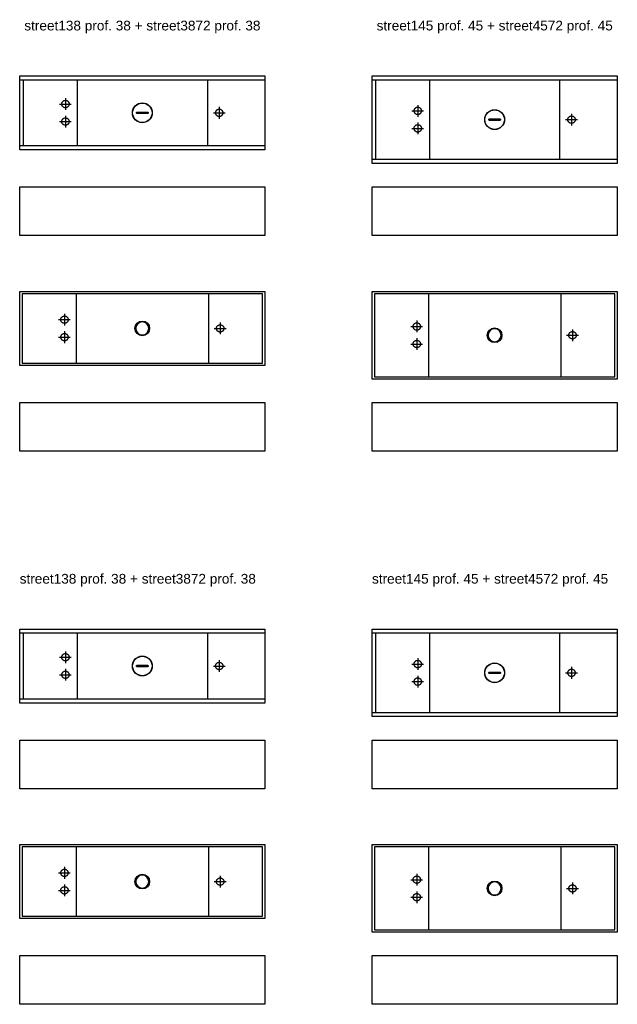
# Model space of a CAD drawing. Header units: millimetres. Extents: x 396 to 4372, y 216 to 1946.
# Tile 12 of 12: x 3345 to 3652, y 1440 to 1946. Entities that reach past the tile are written whole.
import ezdxf

# ---------------------------------------------------------------- set-up
doc = ezdxf.new("R2010")
doc.units = ezdxf.units.MM
doc.linetypes.add('ACAD_ISO02W100', pattern=[15, 12, -3])
doc.styles.get("Standard").update_dxf_attribs({"font": 'arial.ttf'})

# ---------------------------------------------------------------- blocks, each defined once
blk = doc.blocks.new('*U115')
for p, q in [((0, 36), (126, 36)), ((2, 2), (2, 36)), ((29.49, 36), (29.51, 2)), ((96.49, 36), (96.49, 2)), ((126, 2), (0, 2))]:
    blk.add_line(p, q)
for points in [[(0, 38), (126, 38), (126, 0), (0, 0)], [(60.2, 19.35), (60.3, 19.39), (60.4, 19.4), (65.6, 19.4), (65.7, 19.39), (65.8, 19.35), (65.88, 19.28), (65.95, 19.2), (65.99, 19.1), (66, 19), (65.99, 18.9), (65.95, 18.8), (65.88, 18.72), (65.8, 18.65), (65.7, 18.61), (65.6, 18.6), (60.4, 18.6), (60.3, 18.61), (60.2, 18.65), (60.12, 18.72), (60.05, 18.8), (60.01, 18.9), (60, 19), (60.01, 19.1), (60.05, 19.2), (60.12, 19.28)]]:
    blk.add_lwpolyline(points, close=True)
for radius in [5.1, 5]:
    blk.add_circle((63, 19), radius)
at = {"layer": 'Defpoints', "linetype": 'ACAD_ISO02W100'}
for p, q in [((23.5, 26.51), (23.5, 20.49)), ((20.49, 23.5), (26.51, 23.5)), ((102.53, 22.01), (102.53, 15.99)), ((23.5, 17.51), (23.5, 11.49)), ((99.52, 19), (105.54, 19)), ((20.49, 14.5), (26.51, 14.5))]:
    blk.add_line(p, q, dxfattribs=at)
for centre in [(23.5, 23.5), (102.53, 19), (23.5, 14.5)]:
    blk.add_circle(centre, 1.9, dxfattribs=at)
blk = doc.blocks.new('*U116')
for p, q in [((29, 36.79), (29, 1.2)), ((97, 36.79), (97, 1.2))]:
    blk.add_line(p, q)
for points in [[(0, 38), (126, 38), (126, 0), (0, 0)], [(124.82, 36.79), (1.2, 36.79), (1.2, 1.2), (124.82, 1.2)]]:
    blk.add_lwpolyline(points, close=True)
blk.add_circle((63, 19), 3.78)
at = {"extrusion": (0, 0, -1)}
blk.add_circle((-63, 19, 0), 3.35, dxfattribs=at)
at = {"layer": 'Defpoints', "linetype": 'ACAD_ISO02W100'}
for p, q in [((23, 26.51), (23, 20.49)), ((19.99, 23.5), (26.01, 23.5)), ((103, 22, 0), (103, 15.99, 0)), ((23, 17.51), (23, 11.49)), ((99.99, 19, 0), (106.01, 19, 0)), ((19.99, 14.5), (26.01, 14.5))]:
    blk.add_line(p, q, dxfattribs=at)
for centre in [(23, 23.5), (103, 19, 0), (23, 14.5)]:
    blk.add_circle(centre, 1.9, dxfattribs=at)
blk = doc.blocks.new('*U24')
blk.add_lwpolyline([(0, 25), (126, 25), (126, 0), (0, 0)], close=True)
blk = doc.blocks.new('*U117')
for p, q in [((0, 43), (126, 43)), ((2, 2), (2, 43)), ((29.49, 43), (29.51, 2)), ((96.51, 2), (96.51, 43)), ((126, 2), (0, 2))]:
    blk.add_line(p, q)
for points in [[(0, 45), (126, 45), (126, 0), (0, 0)], [(60.2, 22.85), (60.3, 22.89), (60.4, 22.9), (65.6, 22.9), (65.7, 22.89), (65.8, 22.85), (65.88, 22.78), (65.95, 22.7), (65.99, 22.6), (66, 22.5), (65.99, 22.4), (65.95, 22.3), (65.88, 22.22), (65.8, 22.15), (65.7, 22.11), (65.6, 22.1), (60.4, 22.1), (60.3, 22.11), (60.2, 22.15), (60.12, 22.22), (60.05, 22.3), (60.01, 22.4), (60, 22.5), (60.01, 22.6), (60.05, 22.7), (60.12, 22.78)]]:
    blk.add_lwpolyline(points, close=True)
for radius in [5.1, 5]:
    blk.add_circle((63, 22.5), radius)
at = {"layer": 'Defpoints', "linetype": 'ACAD_ISO02W100'}
for p, q in [((20.49, 27), (26.51, 27)), ((23.5, 30.01), (23.5, 23.99)), ((102.5, 25.51), (102.5, 19.49)), ((23.5, 21.01), (23.5, 14.99)), ((99.49, 22.5), (105.51, 22.5)), ((20.49, 18), (26.51, 18))]:
    blk.add_line(p, q, dxfattribs=at)
for centre in [(23.5, 27), (102.5, 22.5), (23.5, 18)]:
    blk.add_circle(centre, 1.9, dxfattribs=at)
blk = doc.blocks.new('*U118')
for p, q in [((29, 43.79), (29, 1.2)), ((97, 43.79), (97, 1.2))]:
    blk.add_line(p, q)
for points in [[(0, 45), (126.02, 45), (126.02, 0), (0, 0)], [(124.82, 43.79), (1.2, 43.79), (1.2, 1.2), (124.82, 1.2)]]:
    blk.add_lwpolyline(points, close=True)
blk.add_circle((63, 22.5), 3.78)
at = {"extrusion": (0, 0, -1)}
blk.add_circle((-63, 22.5, 0), 3.35, dxfattribs=at)
at = {"layer": 'Defpoints', "linetype": 'ACAD_ISO02W100'}
for p, q in [((19.99, 26.99), (26.01, 26.99)), ((23, 30), (23, 23.99)), ((103, 25.5, 0), (103, 19.48, 0)), ((23, 21), (23, 14.99)), ((99.99, 22.49, 0), (106.01, 22.49, 0)), ((19.99, 17.99), (26.01, 17.99))]:
    blk.add_line(p, q, dxfattribs=at)
for centre in [(23, 26.99), (103, 22.49, 0), (23, 17.99)]:
    blk.add_circle(centre, 1.9, dxfattribs=at)
blk = doc.blocks.new('*U124')
blk.add_lwpolyline([(0, 25), (126, 25), (126, 0), (0, 0)], close=True)

msp = doc.modelspace()

# ---------------------------------------------------------------- block references
for name, p in [('*U115', (3345.45, 1879.1)), ('*U117', (3526.45, 1872.1)), ('*U116', (3345.45, 1768.39)), ('*U118', (3526.45, 1761.39)), ('*U115', (3345.45, 1595.03)), ('*U117', (3526.45, 1588.03)), ('*U116', (3345.45, 1484.32)), ('*U118', (3526.45, 1477.32))]:
    msp.add_blockref(name, p)
at = {"color": 3}
for name, p in [('*U24', (3345.45, 1835.1)), ('*U24', (3526.45, 1835.1)), ('*U24', (3345.45, 1724.39, 0)), ('*U24', (3526.45, 1724.39, 0)), ('*U124', (3345.45, 1551.03)), ('*U124', (3526.45, 1551.03)), ('*U124', (3345.45, 1440.32)), ('*U124', (3526.45, 1440.32))]:
    msp.add_blockref(name, p, dxfattribs=at)

# ---------------------------------------------------------------- texts
at = {"char_height": 5, "attachment_point": 1}
for s, insert in [('street138 prof. 38 + street3872 prof. 38', (3347.82, 1945.4)), ('street145 prof. 45 + street4572 prof. 45', (3528.82, 1945.4)), ('street138 prof. 38 + street3872 prof. 38', (3345.45, 1661.33)), ('street145 prof. 45 + street4572 prof. 45', (3526.45, 1661.33))]:
    msp.add_mtext_dynamic_manual_height_columns(s, width=121.8962, gutter_width=12.5, heights=[0], dxfattribs=dict(at, insert=insert))

doc.saveas('drawing.dxf')
